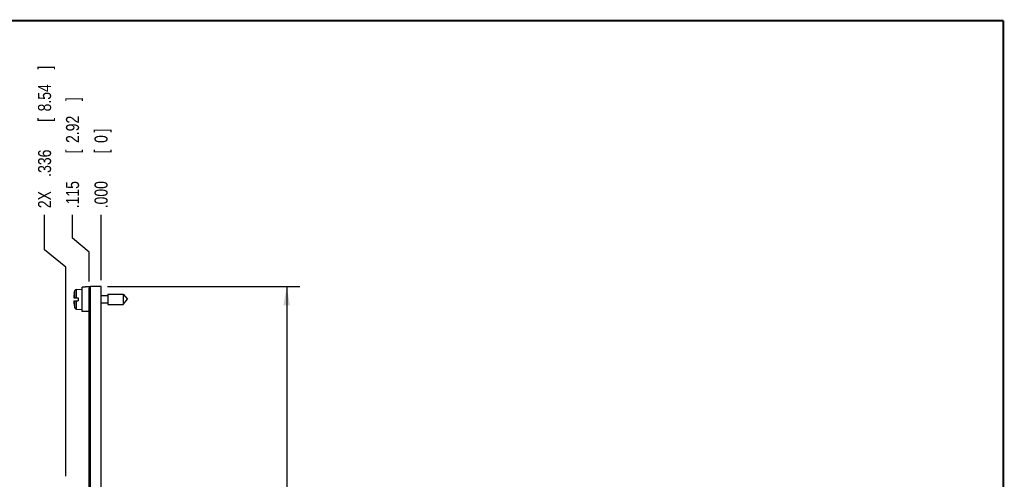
# Model space of a CAD drawing. Header units: inches. Extents: x 0.2 to 16.8, y 0.1 to 10.8.
# Tile 14 of 14: x 7.4 to 16.8, y 6.4 to 10.8. Entities that reach past the tile are written whole.
import ezdxf

# ---------------------------------------------------------------- set-up
doc = ezdxf.new("R2010")
doc.units = ezdxf.units.IN
doc.header["$LTSCALE"] = 0.935
doc.header["$MEASUREMENT"] = 0
doc.layers.get('0').update_dxf_attribs({"linetype": 'CONTINUOUS'})
doc.layers.add('DIMENSIONS', color=7, linetype='CONTINUOUS')
doc.styles.get("Standard").update_dxf_attribs({"font": 'txt', "width": 0.8})
doc.dimstyles.new('DIMSTYLE_1', dxfattribs={"dimtxt": 0.125, "dimasz": 0.18, "dimexe": 0.18, "dimexo": 0.0625, "dimgap": 0.09, "dimtad": 0, "dimtih": 1, "dimtoh": 1, "dimdec": 3, "dimzin": 4, "dimdsep": 46, "dimtxsty": 'STANDARD', "dimblk": '_FILLED', "dimblk1": '_FILLED', "dimblk2": '_FILLED', "dimcen": 0.09, "dimadec": 0, "dimazin": 0, "dimtp": 0.005, "dimtm": 0.005, "dimtfac": 1, "dimtdec": 3, "dimtofl": 0, "dimtmove": 0, "dimatfit": 3, "dimldrblk": '_FILLED', "dimfxl": 1, "dimtolj": 1, "dimtzin": 4, "dimarcsym": 0})
doc.dimstyles.new('DIMSTYLE_3', dxfattribs={"dimtxt": 0.125, "dimasz": 0.18, "dimexe": 0.18, "dimexo": 0.0625, "dimgap": 0.09, "dimtad": 0, "dimtih": 1, "dimtoh": 1, "dimdec": 3, "dimzin": 4, "dimdsep": 46, "dimtxsty": 'STANDARD', "dimblk": '_FILLED', "dimblk1": '_FILLED', "dimblk2": '_FILLED', "dimcen": 0.09, "dimadec": 0, "dimazin": 0, "dimtp": 0.005, "dimtm": 0.005, "dimtfac": 1, "dimtdec": 3, "dimtofl": 0, "dimtmove": 0, "dimatfit": 3, "dimldrblk": '_FILLED', "dimfxl": 1, "dimtolj": 1, "dimtzin": 4, "dimarcsym": 0})

# ---------------------------------------------------------------- blocks, each defined once
blk = doc.blocks.new('_FILLED')
at = {"color": 0, "linetype": 'BYBLOCK'}
blk.add_solid([(0, 0), (-1, 0.174), (-1, -0.174)], dxfattribs=at)
blk = doc.blocks.new('*D11')
at = {"layer": 'DIMENSIONS', "color": 2, "linetype": 'CONTINUOUS'}
for p, q in [((8.1913, 8.2165), (10.0279, 8.2165)), ((9.9029, 8.2165), (9.9029, 5.1549)), ((9.9029, 1.4045), (9.9029, 4.9049)), ((8.1913, 1.4045), (10.0279, 1.4045))]:
    blk.add_line(p, q, dxfattribs=at)
at = {"layer": 'DIMENSIONS', "color": 2, "linetype": 'CONTINUOUS', "xscale": 0.18, "yscale": 0.18, "zscale": 0.18}
for p, rotation in [((9.9029, 8.2165), 90), ((9.9029, 1.4045), 270)]:
    blk.add_blockref('_FILLED', p, dxfattribs=dict(at, rotation=rotation))
at = {"layer": 'DIMENSIONS', "color": 2, "linetype": 'CONTINUOUS', "width": 0.8}
for s, p in [('6.812', (9.1904, 4.9674)), ('[', (9.8154, 4.9674)), ('173.02', (9.9154, 4.9674)), (']', (10.5154, 4.9674))]:
    blk.add_text(s, height=0.125, dxfattribs=at).set_placement(p)
blk = doc.blocks.new('*D12')
at = {"layer": 'DIMENSIONS', "color": 2, "linetype": 'CONTINUOUS'}
for p, q in [((7.856, 8.6812), (7.856, 8.9026)), ((8.0138, 8.5458), (7.856, 8.6812)), ((8.0138, 8.267), (8.0138, 8.5458))]:
    blk.add_line(p, q, dxfattribs=at)
at = {"layer": 'DIMENSIONS', "color": 2, "linetype": 'CONTINUOUS', "width": 0.8}
for s, p in [(']', (7.9185, 9.9901)), ('2.92', (7.9185, 9.5901)), ('[', (7.9185, 9.4901)), ('.115', (7.9185, 8.9651))]:
    blk.add_text(s, height=0.125, rotation=90, dxfattribs=at).set_placement(p)
blk = doc.blocks.new('*D13')
at = {"layer": 'DIMENSIONS', "color": 2, "linetype": 'CONTINUOUS'}
for p, q in [((7.5891, 8.5697), (7.5891, 8.904)), ((7.7926, 8.4024), (7.5891, 8.5697)), ((7.7926, 6.4044), (7.7926, 8.4024))]:
    blk.add_line(p, q, dxfattribs=at)
at = {"layer": 'DIMENSIONS', "color": 2, "linetype": 'CONTINUOUS', "width": 0.8}
for s, p in [(']', (7.6516, 10.2915)), ('8.54', (7.6516, 9.8915)), ('[', (7.6516, 9.7915)), ('.336', (7.6516, 9.2665)), ('2X ', (7.6516, 8.9665))]:
    blk.add_text(s, height=0.125, rotation=90, dxfattribs=at).set_placement(p)
blk = doc.blocks.new('*D14')
at = {"layer": 'DIMENSIONS', "color": 2, "linetype": 'CONTINUOUS'}
blk.add_line((8.1288, 8.279), (8.1288, 8.9026), dxfattribs=at)
at = {"layer": 'DIMENSIONS', "color": 2, "linetype": 'CONTINUOUS', "width": 0.8}
for s, p in [(']', (8.1913, 9.6901)), ('0', (8.1913, 9.5901)), ('[', (8.1913, 9.4901)), ('.000', (8.1913, 8.9651))]:
    blk.add_text(s, height=0.125, rotation=90, dxfattribs=at).set_placement(p)

msp = doc.modelspace()

# ---------------------------------------------------------------- linework, layer by layer
at = {"color": 7, "linetype": 'CONTINUOUS'}
for p, q in [((7.8927, 8.1902), (7.9498, 8.1935)), ((7.8927, 8.1093), (7.8927, 8.1902)), ((7.9498, 7.9785), (7.9498, 8.2125)), ((7.9798, 8.2125), (7.9498, 8.2125)), ((7.9798, 8.2125), (7.9798, 8.2135)), ((8.0288, 8.2135), (7.9798, 8.2135)), ((8.0138, 1.4145), (8.0138, 8.2045)), ((8.0288, 8.2045), (8.0138, 8.2045)), ((8.0288, 1.4045), (8.0288, 8.2165)), ((8.1288, 8.2165), (8.0288, 8.2165)), ((8.1288, 1.4045), (8.1288, 8.2165)), ((7.8677, 8.1093), (7.9085, 8.1093)), ((7.8724, 8.1526), (7.8784, 8.1787)), ((7.8724, 8.1526), (7.8727, 8.1526)), ((7.8784, 8.1093), (7.8784, 8.1787)), ((7.9085, 8.1093), (7.9085, 8.0817)), ((8.1288, 8.1305), (8.1935, 8.1305)), ((8.1935, 8.1447), (8.1935, 8.0463)), ((8.1935, 8.1447), (8.3416, 8.1447)), ((8.3416, 8.1447), (8.3416, 8.0463)), ((8.3416, 8.1447), (8.3829, 8.0955)), ((8.3416, 8.0463), (8.3829, 8.0955)), ((7.8677, 8.0817), (7.9085, 8.0817)), ((7.8724, 8.0384), (7.8784, 8.0123)), ((7.8727, 8.0384), (7.8724, 8.0384)), ((7.8784, 8.0123), (7.8784, 8.0817)), ((7.8927, 8.0008), (7.8927, 8.0817)), ((7.8927, 8.0008), (7.9498, 7.9975)), ((8.1288, 8.0605), (8.1935, 8.0605)), ((8.1935, 8.0463), (8.3416, 8.0463)), ((7.9798, 7.9785), (7.9498, 7.9785)), ((7.9798, 7.9775), (7.9798, 7.9785)), ((8.0138, 7.9775), (7.9798, 7.9775))]:
    msp.add_line(p, q, dxfattribs=at)
at = {"color": 7, "linetype": 'CONTINUOUS', "const_width": 0.02}
for points in [[(16.75, 10.7586), (0.25, 10.7586)], [(16.75, 0.2586), (16.75, 10.7586)]]:
    msp.add_lwpolyline(points, dxfattribs=at)
at = {"color": 7, "linetype": 'CONTINUOUS'}
for centre, radius, start, end in [((7.8936, 8.1745), 0.0157, 93.30393, 164.5851), ((8.1801, 8.0955), 0.3127, 169.48085, 177.47432), ((8.1801, 8.0955), 0.3127, 182.52568, 190.51915), ((7.8936, 8.0165), 0.0157, 195.4149, 266.69607)]:
    msp.add_arc(centre, radius, start, end, dxfattribs=at)

# ---------------------------------------------------------------- dimensions: what is measured, and where the dimension line sits
at = {"layer": 'DIMENSIONS', "color": 2, "linetype": 'CONTINUOUS'}
dim = msp.add_ordinate_dim(feature_location=(7.7926, 6.4044), offset=(-0.2035, 2.4996), dtype=0, origin=(8.1288, 8.2165), text='2X <>', dimstyle='DIMSTYLE_1', dxfattribs=at)
dim.commit()
dim.dimension.update_dxf_attribs({"geometry": '*D13', "text_midpoint": (7.5891, 9.679)})
for feature_location, offset, dtype, picture, middle in [((8.0138169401, 8.2670027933), (-0.1578436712, 0.6355794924), 0, '*D12', (7.8559732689, 9.5275822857)), ((8.1288169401, 8.2790027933), (0, 0.6235794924), 1, '*D14', (8.1288169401, 9.3775822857))]:
    dim = msp.add_ordinate_dim(feature_location=feature_location, offset=offset, dtype=dtype, origin=(8.1288169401, 8.2165027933), dimstyle='DIMSTYLE_1', dxfattribs=at)
    dim.commit()
    dim.dimension.update_dxf_attribs({"geometry": picture, "text_midpoint": middle})
dim = msp.add_linear_dim(base=(9.9029, 1.4045), p1=(8.1913, 8.2165), p2=(8.1913, 1.4045), angle=270, dimstyle='DIMSTYLE_3', dxfattribs=at)
dim.commit()
dim.dimension.update_dxf_attribs({"geometry": '*D11', "text_midpoint": (9.9029, 5.0299), "dimtype": 160})

doc.saveas('drawing.dxf')
